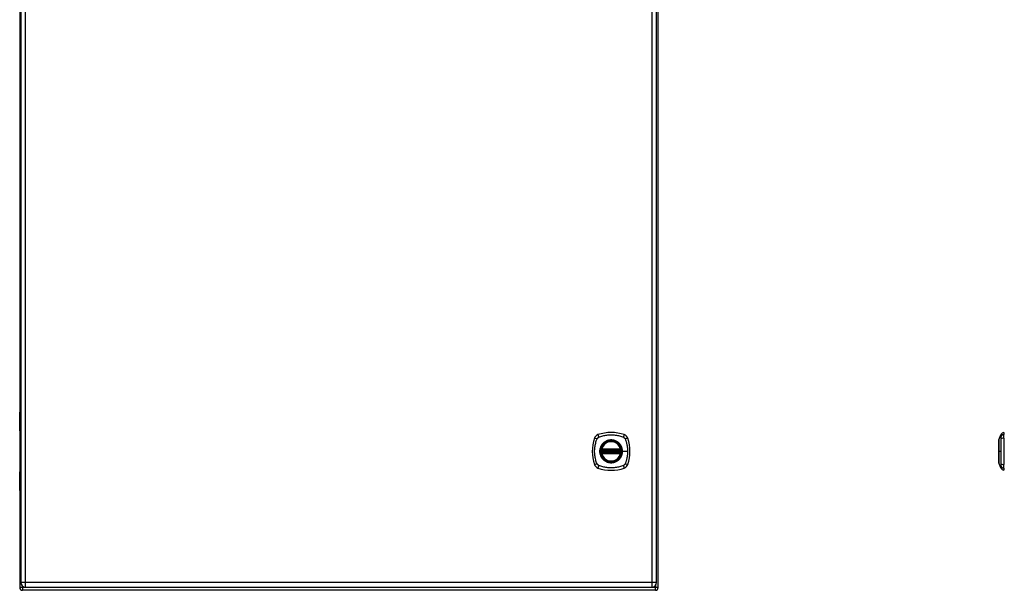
# Model space of a CAD drawing. Header units: inches. Extents: x 16 to 140, y 11 to 93.
# Tile 4 of 7: x 69 to 100, y 35 to 53. Entities that reach past the tile are written whole.
import ezdxf

# ---------------------------------------------------------------- set-up
doc = ezdxf.new("R2010")
doc.units = ezdxf.units.IN
doc.header["$MEASUREMENT"] = 0
doc.layers.add('Visible Edges(ANSI)', color=7, linetype='Continuous', lineweight=25)
doc.layers.add('Visible Tangent Edges(ANSI)', color=7, linetype='Continuous', lineweight=25)

msp = doc.modelspace()

# ---------------------------------------------------------------- linework, layer by layer
at = {"layer": 'Visible Edges(ANSI)'}
for p, q in [((89.074, 34.735), (89.074, 64.602)), ((69.106, 64.406), (69.106, 34.895)), ((89.024, 34.895), (89.024, 64.406)), ((69.074, 59.062), (69.074, 40.24)), ((69.071, 39.645), (69.071, 40.23)), ((69.091, 40.249), (69.106, 40.249)), ((69.106, 40.005), (69.103, 40.005)), ((69.103, 39.962), (69.106, 39.962)), ((69.074, 39.636), (69.074, 38.363)), ((69.106, 39.629), (69.087, 39.629)), ((99.748, 39.356), (99.81, 39.516)), ((99.902, 39.59), (99.902, 39.522)), ((99.902, 39.411), (99.902, 39.522)), ((99.902, 39.411), (99.902, 38.588)), ((87.303, 39.039), (87.897, 39.039)), ((87.897, 38.96), (87.303, 38.96)), ((87.307, 39.059), (87.893, 39.059)), ((87.893, 38.94), (87.307, 38.94)), ((99.81, 38.483), (99.748, 38.642)), ((99.902, 38.477), (99.902, 38.588)), ((69.071, 37.769), (69.071, 38.354)), ((69.087, 38.369), (69.106, 38.369)), ((99.902, 38.477), (99.902, 38.409)), ((69.106, 38.037), (69.103, 38.037)), ((69.103, 37.993), (69.106, 37.993)), ((69.074, 37.759), (69.074, 34.735)), ((69.106, 37.749), (69.091, 37.749)), ((88.99, 34.651), (69.158, 34.651)), ((69.252, 34.749), (88.878, 34.749))]:
    msp.add_line(p, q, dxfattribs=at)
at = {"layer": 'Visible Edges(ANSI)', "flags": 128}
for points in [[(99.747, 39.354), (99.747, 39.354), (99.747, 39.353), (99.747, 39.351), (99.747, 39.348), (99.747, 39.344), (99.747, 39.339), (99.747, 39.334), (99.747, 39.327), (99.747, 39.32), (99.747, 39.313), (99.747, 39.304), (99.747, 39.295), (99.747, 39.285), (99.747, 39.274), (99.747, 39.263), (99.747, 39.251), (99.747, 39.238), (99.747, 39.225), (99.747, 39.211), (99.747, 39.197), (99.747, 39.182), (99.747, 39.167), (99.747, 39.151), (99.747, 39.135), (99.747, 39.119), (99.747, 39.103), (99.747, 39.086), (99.747, 39.069), (99.747, 39.052), (99.747, 39.034), (99.747, 39.017), (99.747, 39), (99.747, 38.982), (99.747, 38.965), (99.747, 38.948), (99.747, 38.93), (99.747, 38.913), (99.747, 38.896), (99.747, 38.88), (99.747, 38.864), (99.747, 38.848), (99.747, 38.832), (99.747, 38.817), (99.747, 38.802), (99.747, 38.788), (99.747, 38.774), (99.747, 38.761), (99.747, 38.748), (99.747, 38.736), (99.747, 38.725), (99.747, 38.714), (99.747, 38.704), (99.747, 38.695), (99.747, 38.686), (99.747, 38.678), (99.747, 38.671), (99.747, 38.665), (99.747, 38.659), (99.747, 38.655), (99.747, 38.651), (99.747, 38.648), (99.747, 38.646), (99.747, 38.645), (99.747, 38.644)], [(87.292, 39.053), (87.292, 39.052), (87.292, 39.052), (87.291, 39.052), (87.291, 39.052), (87.291, 39.051), (87.291, 39.051), (87.291, 39.05), (87.291, 39.049), (87.291, 39.048), (87.291, 39.047), (87.291, 39.046), (87.29, 39.045), (87.29, 39.044), (87.29, 39.043), (87.29, 39.042), (87.29, 39.04), (87.289, 39.039), (87.289, 39.037), (87.289, 39.036), (87.289, 39.034), (87.289, 39.033), (87.289, 39.031), (87.288, 39.03), (87.288, 39.028)], [(87.288, 38.971), (87.288, 38.969), (87.289, 38.968), (87.289, 38.966), (87.289, 38.964), (87.289, 38.963), (87.289, 38.961), (87.289, 38.96), (87.29, 38.958), (87.29, 38.957), (87.29, 38.956), (87.29, 38.955), (87.29, 38.953), (87.291, 38.952), (87.291, 38.951), (87.291, 38.95), (87.291, 38.949), (87.291, 38.949), (87.291, 38.948), (87.291, 38.947), (87.291, 38.947), (87.291, 38.947), (87.292, 38.946), (87.292, 38.946), (87.292, 38.946)], [(87.912, 39.028), (87.912, 39.03), (87.911, 39.031), (87.911, 39.033), (87.911, 39.034), (87.911, 39.036), (87.911, 39.037), (87.91, 39.039), (87.91, 39.04), (87.91, 39.042), (87.91, 39.043), (87.91, 39.044), (87.91, 39.045), (87.909, 39.046), (87.909, 39.047), (87.909, 39.048), (87.909, 39.049), (87.909, 39.05), (87.909, 39.051), (87.909, 39.051), (87.909, 39.052), (87.909, 39.052), (87.908, 39.052), (87.908, 39.052), (87.908, 39.053)], [(87.908, 38.946), (87.908, 38.946), (87.908, 38.946), (87.909, 38.947), (87.909, 38.947), (87.909, 38.947), (87.909, 38.948), (87.909, 38.949), (87.909, 38.949), (87.909, 38.95), (87.909, 38.951), (87.909, 38.952), (87.91, 38.953), (87.91, 38.955), (87.91, 38.956), (87.91, 38.957), (87.91, 38.958), (87.91, 38.96), (87.911, 38.961), (87.911, 38.963), (87.911, 38.964), (87.911, 38.966), (87.911, 38.968), (87.912, 38.969), (87.912, 38.971)]]:
    msp.add_lwpolyline(points, dxfattribs=at)
at = {"layer": 'Visible Edges(ANSI)'}
for radius in [0.32, 0.315]:
    msp.add_circle((87.6, 38.999), radius, dxfattribs=at)
for centre, radius, start, end in [((69.091, 40.23), 0.0197, 90, 180), ((69.087, 39.645), 0.0157, 180, 270), ((87.245, 39.354), 0.177, 108.7722, 161.2278), ((87.6, 38.31), 1.28, 71.2278, 108.7722), ((87.955, 39.354), 0.177, 18.7722, 71.2278), ((99.92, 39.473), 0.118, 98.6009, 158.7495), ((99.894, 39.531), 0.0394, 53.1301, 78.463), ((88.289, 38.999), 1.28, 161.2278, 198.7722), ((87.6, 38.999), 0.313, 13.6344, 166.3656), ((86.911, 38.999), 1.28, 341.2278, 18.7722), ((99.752, 39.354), 0.00492, 158.7495, 179.7912), ((87.6, 38.999), 0.313, 174.7499, 185.2501), ((87.303, 39.051), 0.0118, 170.216, 270), ((87.303, 38.948), 0.0118, 90, 189.784), ((87.6, 38.999), 0.313, 166.3656, 170.216), ((87.6, 38.999), 0.313, 189.784, 193.6344), ((87.307, 39.07), 0.0118, 166.3656, 270), ((87.307, 38.928), 0.0118, 90, 193.6344), ((87.6, 38.999), 0.313, 193.6344, 346.3656), ((87.893, 39.07), 0.0118, 270, 13.6344), ((87.893, 38.928), 0.0118, 346.3656, 90), ((87.897, 39.051), 0.0118, 270, 9.784), ((87.897, 38.948), 0.0118, 350.216, 90), ((87.6, 38.999), 0.313, 9.784, 13.6344), ((87.6, 38.999), 0.313, 346.3656, 350.216), ((87.6, 38.999), 0.313, 354.7499, 5.2501), ((87.245, 38.645), 0.177, 198.7722, 251.2278), ((87.955, 38.645), 0.177, 288.7722, 341.2278), ((99.752, 38.644), 0.00492, 180.2088, 201.2505), ((69.087, 38.354), 0.0157, 90, 180), ((87.6, 39.688), 1.28, 251.2278, 288.7722), ((99.92, 38.526), 0.118, 201.2505, 261.3991), ((99.894, 38.468), 0.0394, 281.537, 306.8699), ((69.091, 37.769), 0.0197, 180, 270), ((69.252, 34.895), 0.146, 180, 270), ((88.878, 34.895), 0.146, 270, 0), ((69.158, 34.735), 0.084, 180, 270), ((88.99, 34.735), 0.084, 270, 0)]:
    msp.add_arc(centre, radius, start, end, dxfattribs=at)
at = {"layer": 'Visible Tangent Edges(ANSI)'}
for p, q in [((69.252, 34.895), (69.252, 64.406)), ((88.878, 64.406), (88.878, 34.895)), ((69.106, 40.23), (69.071, 40.23)), ((69.094, 40.015), (69.106, 40.015)), ((69.106, 39.952), (69.094, 39.952)), ((69.071, 39.645), (69.106, 39.645)), ((87.288, 39.028), (87.3, 39.027)), ((87.288, 38.971), (87.3, 38.972)), ((87.298, 39.052), (87.292, 39.053)), ((87.292, 38.946), (87.298, 38.947)), ((87.296, 39.073), (87.307, 39.07)), ((87.307, 38.928), (87.296, 38.926)), ((87.3, 39.027), (87.9, 39.027)), ((87.9, 38.972), (87.3, 38.972)), ((87.303, 39.039), (87.303, 39.049)), ((87.303, 38.95), (87.303, 38.96)), ((87.307, 39.059), (87.307, 39.07)), ((87.893, 39.07), (87.307, 39.07)), ((87.307, 39.049), (87.307, 39.059)), ((87.307, 39.049), (87.893, 39.049)), ((87.307, 38.94), (87.307, 38.95)), ((87.893, 38.95), (87.307, 38.95)), ((87.307, 38.928), (87.307, 38.94)), ((87.307, 38.928), (87.893, 38.928)), ((87.893, 39.07), (87.904, 39.073)), ((87.893, 39.07), (87.893, 39.059)), ((87.893, 39.059), (87.893, 39.049)), ((87.893, 38.95), (87.893, 38.94)), ((87.893, 38.94), (87.893, 38.928)), ((87.904, 38.926), (87.893, 38.928)), ((87.897, 39.049), (87.897, 39.039)), ((87.897, 38.96), (87.897, 38.95)), ((87.9, 39.027), (87.912, 39.028)), ((87.9, 38.972), (87.912, 38.971)), ((87.908, 39.053), (87.902, 39.052)), ((87.902, 38.947), (87.908, 38.946)), ((87.952, 38.999), (87.957, 38.999)), ((88.117, 38.999), (87.957, 38.999)), ((99.747, 38.999), (99.748, 38.999)), ((99.81, 38.999), (99.748, 38.999)), ((69.106, 38.354), (69.071, 38.354)), ((69.094, 38.047), (69.106, 38.047)), ((69.106, 37.984), (69.094, 37.984)), ((69.071, 37.769), (69.106, 37.769)), ((69.252, 34.895), (69.106, 34.895)), ((69.252, 34.749), (69.252, 34.895)), ((88.878, 34.895), (69.252, 34.895)), ((88.878, 34.895), (88.878, 34.749)), ((89.024, 34.895), (88.878, 34.895)), ((69.158, 34.735), (69.074, 34.735)), ((69.158, 34.735), (69.158, 34.783)), ((88.99, 34.735), (69.158, 34.735)), ((69.158, 34.735), (69.158, 34.651)), ((88.99, 34.802), (88.99, 34.735)), ((89.074, 34.735), (88.99, 34.735)), ((88.99, 34.651), (88.99, 34.735))]:
    msp.add_line(p, q, dxfattribs=at)
at = {"layer": 'Visible Tangent Edges(ANSI)', "flags": 128}
for points in [[(69.094, 40.015), (69.092, 40.015), (69.09, 40.014), (69.088, 40.013), (69.086, 40.011), (69.085, 40.009), (69.084, 40.006), (69.083, 40.003), (69.082, 40), (69.081, 39.996), (69.08, 39.992), (69.08, 39.988), (69.08, 39.984), (69.08, 39.979), (69.08, 39.975), (69.081, 39.971), (69.082, 39.967), (69.083, 39.964), (69.084, 39.961), (69.085, 39.958), (69.087, 39.956), (69.088, 39.954), (69.09, 39.953), (69.092, 39.952), (69.094, 39.952)], [(69.103, 39.962), (69.101, 39.962), (69.099, 39.963), (69.097, 39.963), (69.096, 39.965), (69.094, 39.966), (69.093, 39.968), (69.092, 39.97), (69.091, 39.972), (69.09, 39.975), (69.09, 39.978), (69.09, 39.981), (69.089, 39.984), (69.09, 39.987), (69.09, 39.989), (69.09, 39.992), (69.091, 39.995), (69.092, 39.997), (69.093, 39.999), (69.094, 40.001), (69.096, 40.003), (69.097, 40.004), (69.099, 40.005), (69.101, 40.005), (69.103, 40.005)], [(87.211, 39.439), (87.245, 39.453), (87.276, 39.464), (87.307, 39.473), (87.339, 39.482), (87.371, 39.49), (87.403, 39.497), (87.436, 39.502), (87.468, 39.507), (87.501, 39.511), (87.534, 39.514), (87.567, 39.515), (87.6, 39.516), (87.633, 39.515), (87.666, 39.514), (87.699, 39.511), (87.731, 39.507), (87.764, 39.502), (87.797, 39.497), (87.829, 39.49), (87.861, 39.482), (87.893, 39.473), (87.924, 39.464), (87.955, 39.453), (87.989, 39.439)], [(99.81, 39.516), (99.81, 39.516), (99.81, 39.515), (99.81, 39.515), (99.81, 39.514), (99.81, 39.513), (99.81, 39.511), (99.81, 39.509), (99.81, 39.507), (99.81, 39.505), (99.809, 39.502), (99.809, 39.5), (99.809, 39.497), (99.809, 39.493), (99.809, 39.49), (99.809, 39.486), (99.809, 39.482), (99.809, 39.478), (99.809, 39.473), (99.809, 39.469), (99.809, 39.464), (99.809, 39.458), (99.809, 39.453), (99.809, 39.448), (99.808, 39.439)], [(87.16, 38.611), (87.146, 38.644), (87.136, 38.675), (87.126, 38.707), (87.117, 38.738), (87.11, 38.77), (87.103, 38.802), (87.097, 38.835), (87.092, 38.868), (87.088, 38.9), (87.086, 38.933), (87.084, 38.966), (87.083, 38.999), (87.084, 39.032), (87.086, 39.065), (87.088, 39.098), (87.092, 39.131), (87.097, 39.163), (87.103, 39.196), (87.11, 39.228), (87.117, 39.26), (87.126, 39.292), (87.136, 39.323), (87.146, 39.354), (87.16, 39.388)], [(87.16, 39.388), (87.161, 39.391), (87.163, 39.393), (87.164, 39.396), (87.166, 39.399), (87.168, 39.401), (87.169, 39.404), (87.171, 39.406), (87.173, 39.409), (87.175, 39.411), (87.177, 39.414), (87.179, 39.416), (87.181, 39.418), (87.183, 39.42), (87.186, 39.422), (87.188, 39.424), (87.19, 39.426), (87.193, 39.428), (87.195, 39.43), (87.198, 39.432), (87.201, 39.433), (87.203, 39.435), (87.206, 39.437), (87.209, 39.438), (87.211, 39.439)], [(87.325, 39.227), (87.313, 39.211), (87.301, 39.194), (87.29, 39.176), (87.281, 39.158), (87.272, 39.139), (87.264, 39.12), (87.258, 39.101), (87.253, 39.081), (87.248, 39.061), (87.245, 39.04), (87.244, 39.02), (87.243, 38.999), (87.244, 38.979), (87.246, 38.958), (87.248, 38.938), (87.253, 38.918), (87.258, 38.898), (87.264, 38.878), (87.272, 38.859), (87.281, 38.84), (87.29, 38.822), (87.301, 38.805), (87.313, 38.788), (87.325, 38.772)], [(87.952, 38.999), (87.94, 38.908), (87.905, 38.823), (87.849, 38.75), (87.776, 38.694), (87.691, 38.659), (87.6, 38.647), (87.508, 38.659), (87.423, 38.695), (87.351, 38.75), (87.295, 38.823), (87.26, 38.908), (87.248, 39), (87.26, 39.091), (87.295, 39.176), (87.351, 39.249), (87.424, 39.304), (87.509, 39.34), (87.6, 39.351), (87.691, 39.339), (87.776, 39.304), (87.849, 39.248), (87.905, 39.175), (87.94, 39.091), (87.952, 38.999)], [(87.372, 39.274), (87.37, 39.272), (87.368, 39.27), (87.366, 39.269), (87.364, 39.267), (87.362, 39.265), (87.36, 39.263), (87.358, 39.261), (87.356, 39.259), (87.354, 39.257), (87.352, 39.255), (87.35, 39.253), (87.348, 39.252), (87.346, 39.25), (87.344, 39.248), (87.342, 39.246), (87.34, 39.244), (87.338, 39.242), (87.336, 39.239), (87.334, 39.237), (87.333, 39.235), (87.331, 39.233), (87.329, 39.231), (87.327, 39.229), (87.325, 39.227)], [(87.828, 39.274), (87.811, 39.287), (87.795, 39.298), (87.777, 39.309), (87.759, 39.319), (87.74, 39.327), (87.721, 39.335), (87.701, 39.341), (87.682, 39.347), (87.662, 39.351), (87.641, 39.354), (87.621, 39.356), (87.6, 39.356), (87.579, 39.356), (87.559, 39.354), (87.538, 39.351), (87.518, 39.347), (87.498, 39.341), (87.479, 39.335), (87.46, 39.327), (87.441, 39.319), (87.423, 39.309), (87.405, 39.298), (87.389, 39.287), (87.372, 39.274)], [(87.875, 39.227), (87.873, 39.229), (87.871, 39.231), (87.869, 39.233), (87.867, 39.235), (87.866, 39.237), (87.864, 39.239), (87.862, 39.242), (87.86, 39.244), (87.858, 39.246), (87.856, 39.248), (87.854, 39.25), (87.852, 39.252), (87.85, 39.253), (87.848, 39.255), (87.846, 39.257), (87.844, 39.259), (87.842, 39.261), (87.84, 39.263), (87.838, 39.265), (87.836, 39.267), (87.834, 39.269), (87.832, 39.27), (87.83, 39.272), (87.828, 39.274)], [(87.957, 38.999), (87.957, 39.01), (87.956, 39.02), (87.956, 39.03), (87.954, 39.04), (87.953, 39.051), (87.951, 39.061), (87.95, 39.071), (87.947, 39.081), (87.945, 39.091), (87.942, 39.101), (87.939, 39.111), (87.936, 39.12), (87.932, 39.13), (87.928, 39.139), (87.924, 39.149), (87.919, 39.158), (87.915, 39.167), (87.91, 39.176), (87.904, 39.185), (87.899, 39.194), (87.893, 39.202), (87.887, 39.211), (87.881, 39.219), (87.875, 39.227)], [(87.989, 39.439), (87.99, 39.439), (87.991, 39.438), (87.993, 39.437), (87.994, 39.437), (87.995, 39.436), (87.997, 39.435), (87.998, 39.434), (87.999, 39.433), (88.001, 39.433), (88.002, 39.432), (88.003, 39.431), (88.005, 39.43), (88.006, 39.429), (88.007, 39.428), (88.008, 39.427), (88.01, 39.426), (88.011, 39.425), (88.012, 39.424), (88.013, 39.423), (88.014, 39.422), (88.015, 39.421), (88.017, 39.42), (88.018, 39.419), (88.019, 39.418)], [(88.019, 39.418), (88.02, 39.417), (88.021, 39.416), (88.022, 39.415), (88.023, 39.414), (88.024, 39.412), (88.025, 39.411), (88.026, 39.41), (88.027, 39.409), (88.028, 39.408), (88.029, 39.406), (88.03, 39.405), (88.031, 39.404), (88.031, 39.403), (88.032, 39.401), (88.033, 39.4), (88.034, 39.399), (88.035, 39.398), (88.036, 39.396), (88.036, 39.395), (88.037, 39.393), (88.038, 39.392), (88.039, 39.391), (88.039, 39.389), (88.04, 39.388)], [(88.04, 39.388), (88.048, 39.37), (88.054, 39.354), (88.059, 39.339), (88.064, 39.323), (88.069, 39.308), (88.074, 39.292), (88.078, 39.276), (88.083, 39.26), (88.087, 39.244), (88.09, 39.228), (88.094, 39.212), (88.097, 39.196), (88.1, 39.18), (88.103, 39.164), (88.106, 39.147), (88.108, 39.131), (88.11, 39.115), (88.112, 39.098), (88.113, 39.082), (88.114, 39.065), (88.115, 39.049), (88.116, 39.032), (88.116, 39.016), (88.117, 38.999)], [(99.747, 39.274), (99.747, 39.28), (99.747, 39.287), (99.748, 39.293), (99.748, 39.298), (99.748, 39.304), (99.748, 39.309), (99.748, 39.314), (99.748, 39.319), (99.748, 39.323), (99.748, 39.327), (99.748, 39.331), (99.748, 39.335), (99.748, 39.338), (99.748, 39.341), (99.748, 39.344), (99.748, 39.347), (99.748, 39.349), (99.748, 39.351), (99.748, 39.352), (99.748, 39.354), (99.748, 39.355), (99.748, 39.356), (99.748, 39.356), (99.748, 39.356)], [(99.747, 39.227), (99.747, 39.229), (99.747, 39.231), (99.747, 39.233), (99.747, 39.235), (99.747, 39.237), (99.747, 39.239), (99.747, 39.242), (99.747, 39.244), (99.747, 39.246), (99.747, 39.248), (99.747, 39.25), (99.747, 39.252), (99.747, 39.253), (99.747, 39.255), (99.747, 39.257), (99.747, 39.259), (99.747, 39.261), (99.747, 39.263), (99.747, 39.265), (99.747, 39.267), (99.747, 39.269), (99.747, 39.27), (99.747, 39.272), (99.747, 39.274)], [(99.748, 38.999), (99.748, 39.01), (99.748, 39.02), (99.748, 39.03), (99.748, 39.04), (99.748, 39.051), (99.748, 39.061), (99.748, 39.071), (99.748, 39.081), (99.748, 39.091), (99.748, 39.101), (99.748, 39.111), (99.748, 39.12), (99.748, 39.13), (99.748, 39.139), (99.748, 39.149), (99.748, 39.158), (99.748, 39.167), (99.748, 39.176), (99.748, 39.185), (99.748, 39.194), (99.748, 39.202), (99.747, 39.211), (99.747, 39.219), (99.747, 39.227)], [(99.808, 39.439), (99.808, 39.439), (99.808, 39.438), (99.808, 39.437), (99.808, 39.437), (99.808, 39.436), (99.808, 39.435), (99.808, 39.434), (99.808, 39.433), (99.808, 39.433), (99.808, 39.432), (99.808, 39.431), (99.808, 39.43), (99.808, 39.429), (99.809, 39.428), (99.809, 39.427), (99.809, 39.426), (99.809, 39.425), (99.809, 39.424), (99.809, 39.423), (99.809, 39.422), (99.809, 39.421), (99.809, 39.42), (99.809, 39.419), (99.809, 39.418)], [(99.809, 39.418), (99.809, 39.417), (99.809, 39.416), (99.809, 39.415), (99.809, 39.414), (99.809, 39.412), (99.809, 39.411), (99.809, 39.41), (99.809, 39.409), (99.809, 39.408), (99.809, 39.406), (99.808, 39.405), (99.808, 39.404), (99.808, 39.403), (99.808, 39.401), (99.808, 39.4), (99.808, 39.399), (99.808, 39.398), (99.808, 39.396), (99.808, 39.395), (99.808, 39.393), (99.808, 39.392), (99.808, 39.391), (99.808, 39.389), (99.808, 39.388)], [(99.808, 39.388), (99.809, 39.37), (99.809, 39.354), (99.809, 39.339), (99.809, 39.323), (99.809, 39.308), (99.809, 39.292), (99.809, 39.276), (99.809, 39.26), (99.809, 39.244), (99.809, 39.228), (99.809, 39.212), (99.809, 39.196), (99.809, 39.18), (99.809, 39.164), (99.81, 39.147), (99.81, 39.131), (99.81, 39.115), (99.81, 39.098), (99.81, 39.082), (99.81, 39.065), (99.81, 39.049), (99.81, 39.032), (99.81, 39.016), (99.81, 38.999)], [(87.296, 39.073), (87.296, 39.072), (87.295, 39.071), (87.295, 39.07), (87.295, 39.069), (87.295, 39.068), (87.295, 39.067), (87.295, 39.067), (87.295, 39.066), (87.295, 39.065), (87.295, 39.064), (87.295, 39.063), (87.295, 39.062), (87.295, 39.061), (87.295, 39.06), (87.295, 39.059), (87.295, 39.058), (87.295, 39.057), (87.296, 39.056), (87.296, 39.055), (87.296, 39.055), (87.296, 39.054), (87.297, 39.053), (87.297, 39.052), (87.298, 39.052)], [(87.298, 38.947), (87.297, 38.946), (87.297, 38.946), (87.296, 38.945), (87.296, 38.944), (87.296, 38.943), (87.296, 38.942), (87.295, 38.941), (87.295, 38.941), (87.295, 38.94), (87.295, 38.939), (87.295, 38.938), (87.295, 38.937), (87.295, 38.936), (87.295, 38.935), (87.295, 38.934), (87.295, 38.933), (87.295, 38.932), (87.295, 38.931), (87.295, 38.93), (87.295, 38.929), (87.295, 38.928), (87.295, 38.927), (87.296, 38.927), (87.296, 38.926)], [(87.298, 39.052), (87.298, 39.051), (87.298, 39.051), (87.298, 39.051), (87.298, 39.051), (87.299, 39.051), (87.299, 39.051), (87.299, 39.05), (87.299, 39.05), (87.299, 39.05), (87.3, 39.05), (87.3, 39.05), (87.3, 39.05), (87.3, 39.05), (87.301, 39.05), (87.301, 39.049), (87.301, 39.049), (87.301, 39.049), (87.302, 39.049), (87.302, 39.049), (87.302, 39.049), (87.302, 39.049), (87.303, 39.049), (87.303, 39.049), (87.303, 39.049)], [(87.303, 38.95), (87.303, 38.95), (87.303, 38.95), (87.302, 38.95), (87.302, 38.95), (87.302, 38.95), (87.302, 38.949), (87.301, 38.949), (87.301, 38.949), (87.301, 38.949), (87.301, 38.949), (87.3, 38.949), (87.3, 38.949), (87.3, 38.949), (87.3, 38.949), (87.299, 38.949), (87.299, 38.948), (87.299, 38.948), (87.299, 38.948), (87.299, 38.948), (87.298, 38.948), (87.298, 38.948), (87.298, 38.948), (87.298, 38.947), (87.298, 38.947)], [(87.3, 39.027), (87.3, 39.028), (87.3, 39.028), (87.301, 39.029), (87.301, 39.03), (87.301, 39.031), (87.301, 39.031), (87.301, 39.032), (87.301, 39.033), (87.302, 39.033), (87.302, 39.034), (87.302, 39.035), (87.302, 39.035), (87.302, 39.036), (87.302, 39.036), (87.303, 39.037), (87.303, 39.037), (87.303, 39.038), (87.303, 39.038), (87.303, 39.038), (87.303, 39.038), (87.303, 39.038), (87.303, 39.039), (87.303, 39.039), (87.303, 39.039)], [(87.303, 38.96), (87.303, 38.96), (87.303, 38.96), (87.303, 38.96), (87.303, 38.96), (87.303, 38.961), (87.303, 38.961), (87.303, 38.961), (87.303, 38.962), (87.303, 38.962), (87.302, 38.962), (87.302, 38.963), (87.302, 38.963), (87.302, 38.964), (87.302, 38.965), (87.302, 38.965), (87.301, 38.966), (87.301, 38.967), (87.301, 38.967), (87.301, 38.968), (87.301, 38.969), (87.301, 38.97), (87.3, 38.97), (87.3, 38.971), (87.3, 38.972)], [(87.303, 39.049), (87.303, 39.049), (87.304, 39.049), (87.304, 39.049), (87.304, 39.049), (87.304, 39.049), (87.304, 39.049), (87.304, 39.049), (87.305, 39.049), (87.305, 39.049), (87.305, 39.049), (87.305, 39.049), (87.305, 39.049), (87.305, 39.049), (87.306, 39.049), (87.306, 39.049), (87.306, 39.049), (87.306, 39.049), (87.306, 39.049), (87.306, 39.049), (87.307, 39.049), (87.307, 39.049), (87.307, 39.049), (87.307, 39.049), (87.307, 39.049)], [(87.307, 38.95), (87.307, 38.95), (87.307, 38.95), (87.307, 38.95), (87.307, 38.95), (87.306, 38.95), (87.306, 38.95), (87.306, 38.95), (87.306, 38.95), (87.306, 38.95), (87.306, 38.95), (87.305, 38.95), (87.305, 38.95), (87.305, 38.95), (87.305, 38.95), (87.305, 38.95), (87.305, 38.95), (87.304, 38.95), (87.304, 38.95), (87.304, 38.95), (87.304, 38.95), (87.304, 38.95), (87.304, 38.95), (87.303, 38.95), (87.303, 38.95)], [(87.875, 38.772), (87.881, 38.78), (87.887, 38.788), (87.893, 38.796), (87.899, 38.805), (87.905, 38.814), (87.91, 38.823), (87.915, 38.832), (87.92, 38.841), (87.924, 38.85), (87.928, 38.859), (87.932, 38.869), (87.936, 38.878), (87.939, 38.888), (87.942, 38.898), (87.945, 38.908), (87.947, 38.918), (87.95, 38.928), (87.952, 38.938), (87.953, 38.948), (87.955, 38.958), (87.956, 38.969), (87.956, 38.979), (87.957, 38.989), (87.957, 38.999)], [(87.893, 39.049), (87.893, 39.049), (87.893, 39.049), (87.893, 39.049), (87.893, 39.049), (87.894, 39.049), (87.894, 39.049), (87.894, 39.049), (87.894, 39.049), (87.894, 39.049), (87.894, 39.049), (87.895, 39.049), (87.895, 39.049), (87.895, 39.049), (87.895, 39.049), (87.895, 39.049), (87.895, 39.049), (87.896, 39.049), (87.896, 39.049), (87.896, 39.049), (87.896, 39.049), (87.896, 39.049), (87.896, 39.049), (87.897, 39.049), (87.897, 39.049)], [(87.897, 38.95), (87.897, 38.95), (87.896, 38.95), (87.896, 38.95), (87.896, 38.95), (87.896, 38.95), (87.896, 38.95), (87.896, 38.95), (87.895, 38.95), (87.895, 38.95), (87.895, 38.95), (87.895, 38.95), (87.895, 38.95), (87.895, 38.95), (87.894, 38.95), (87.894, 38.95), (87.894, 38.95), (87.894, 38.95), (87.894, 38.95), (87.894, 38.95), (87.893, 38.95), (87.893, 38.95), (87.893, 38.95), (87.893, 38.95), (87.893, 38.95)], [(87.897, 39.049), (87.897, 39.049), (87.897, 39.049), (87.898, 39.049), (87.898, 39.049), (87.898, 39.049), (87.898, 39.049), (87.899, 39.049), (87.899, 39.049), (87.899, 39.049), (87.899, 39.05), (87.9, 39.05), (87.9, 39.05), (87.9, 39.05), (87.9, 39.05), (87.901, 39.05), (87.901, 39.05), (87.901, 39.05), (87.901, 39.051), (87.901, 39.051), (87.902, 39.051), (87.902, 39.051), (87.902, 39.051), (87.902, 39.051), (87.902, 39.052)], [(87.897, 39.039), (87.897, 39.039), (87.897, 39.039), (87.897, 39.038), (87.897, 39.038), (87.897, 39.038), (87.897, 39.038), (87.897, 39.038), (87.897, 39.037), (87.897, 39.037), (87.898, 39.036), (87.898, 39.036), (87.898, 39.035), (87.898, 39.035), (87.898, 39.034), (87.898, 39.033), (87.899, 39.033), (87.899, 39.032), (87.899, 39.031), (87.899, 39.031), (87.899, 39.03), (87.899, 39.029), (87.9, 39.028), (87.9, 39.028), (87.9, 39.027)], [(87.9, 38.972), (87.9, 38.971), (87.9, 38.97), (87.899, 38.97), (87.899, 38.969), (87.899, 38.968), (87.899, 38.967), (87.899, 38.967), (87.899, 38.966), (87.898, 38.965), (87.898, 38.965), (87.898, 38.964), (87.898, 38.963), (87.898, 38.963), (87.898, 38.962), (87.897, 38.962), (87.897, 38.962), (87.897, 38.961), (87.897, 38.961), (87.897, 38.961), (87.897, 38.96), (87.897, 38.96), (87.897, 38.96), (87.897, 38.96), (87.897, 38.96)], [(87.902, 38.947), (87.902, 38.947), (87.902, 38.948), (87.902, 38.948), (87.902, 38.948), (87.901, 38.948), (87.901, 38.948), (87.901, 38.948), (87.901, 38.948), (87.901, 38.949), (87.9, 38.949), (87.9, 38.949), (87.9, 38.949), (87.9, 38.949), (87.899, 38.949), (87.899, 38.949), (87.899, 38.949), (87.899, 38.949), (87.898, 38.949), (87.898, 38.95), (87.898, 38.95), (87.898, 38.95), (87.897, 38.95), (87.897, 38.95), (87.897, 38.95)], [(87.902, 39.052), (87.903, 39.052), (87.903, 39.053), (87.904, 39.054), (87.904, 39.055), (87.904, 39.055), (87.904, 39.056), (87.905, 39.057), (87.905, 39.058), (87.905, 39.059), (87.905, 39.06), (87.905, 39.061), (87.905, 39.062), (87.905, 39.063), (87.905, 39.064), (87.905, 39.065), (87.905, 39.066), (87.905, 39.067), (87.905, 39.067), (87.905, 39.068), (87.905, 39.069), (87.905, 39.07), (87.905, 39.071), (87.904, 39.072), (87.904, 39.073)], [(87.904, 38.926), (87.904, 38.927), (87.905, 38.927), (87.905, 38.928), (87.905, 38.929), (87.905, 38.93), (87.905, 38.931), (87.905, 38.932), (87.905, 38.933), (87.905, 38.934), (87.905, 38.935), (87.905, 38.936), (87.905, 38.937), (87.905, 38.938), (87.905, 38.939), (87.905, 38.94), (87.905, 38.941), (87.905, 38.941), (87.904, 38.942), (87.904, 38.943), (87.904, 38.944), (87.904, 38.945), (87.903, 38.946), (87.903, 38.946), (87.902, 38.947)], [(88.117, 38.999), (88.116, 38.983), (88.116, 38.966), (88.115, 38.95), (88.114, 38.933), (88.113, 38.917), (88.112, 38.9), (88.11, 38.884), (88.108, 38.868), (88.106, 38.851), (88.103, 38.835), (88.1, 38.819), (88.097, 38.803), (88.094, 38.786), (88.09, 38.77), (88.087, 38.754), (88.083, 38.738), (88.078, 38.723), (88.074, 38.707), (88.069, 38.691), (88.064, 38.675), (88.059, 38.66), (88.054, 38.644), (88.048, 38.629), (88.04, 38.611)], [(99.747, 38.772), (99.747, 38.78), (99.747, 38.788), (99.748, 38.796), (99.748, 38.805), (99.748, 38.814), (99.748, 38.823), (99.748, 38.832), (99.748, 38.841), (99.748, 38.85), (99.748, 38.859), (99.748, 38.869), (99.748, 38.878), (99.748, 38.888), (99.748, 38.898), (99.748, 38.908), (99.748, 38.918), (99.748, 38.928), (99.748, 38.938), (99.748, 38.948), (99.748, 38.958), (99.748, 38.969), (99.748, 38.979), (99.748, 38.989), (99.748, 38.999)], [(99.81, 38.999), (99.81, 38.983), (99.81, 38.966), (99.81, 38.95), (99.81, 38.933), (99.81, 38.917), (99.81, 38.9), (99.81, 38.884), (99.81, 38.868), (99.81, 38.851), (99.809, 38.835), (99.809, 38.819), (99.809, 38.803), (99.809, 38.786), (99.809, 38.77), (99.809, 38.754), (99.809, 38.738), (99.809, 38.723), (99.809, 38.707), (99.809, 38.691), (99.809, 38.675), (99.809, 38.66), (99.809, 38.644), (99.809, 38.629), (99.808, 38.611)], [(87.211, 38.559), (87.209, 38.561), (87.206, 38.562), (87.203, 38.564), (87.201, 38.565), (87.198, 38.567), (87.195, 38.569), (87.193, 38.571), (87.19, 38.572), (87.188, 38.574), (87.186, 38.576), (87.184, 38.578), (87.181, 38.581), (87.179, 38.583), (87.177, 38.585), (87.175, 38.587), (87.173, 38.59), (87.171, 38.592), (87.169, 38.595), (87.168, 38.597), (87.166, 38.6), (87.164, 38.603), (87.163, 38.605), (87.161, 38.608), (87.16, 38.611)], [(87.989, 38.559), (87.955, 38.546), (87.924, 38.535), (87.893, 38.525), (87.861, 38.517), (87.829, 38.509), (87.797, 38.502), (87.764, 38.496), (87.731, 38.491), (87.699, 38.488), (87.666, 38.485), (87.633, 38.483), (87.6, 38.483), (87.567, 38.483), (87.534, 38.485), (87.501, 38.488), (87.468, 38.491), (87.436, 38.496), (87.403, 38.502), (87.371, 38.509), (87.339, 38.517), (87.307, 38.525), (87.276, 38.535), (87.245, 38.546), (87.211, 38.559)], [(87.325, 38.772), (87.327, 38.77), (87.329, 38.768), (87.331, 38.765), (87.333, 38.763), (87.334, 38.761), (87.336, 38.759), (87.338, 38.757), (87.34, 38.755), (87.342, 38.753), (87.344, 38.751), (87.346, 38.749), (87.348, 38.747), (87.35, 38.745), (87.352, 38.743), (87.354, 38.741), (87.356, 38.739), (87.358, 38.738), (87.36, 38.736), (87.362, 38.734), (87.364, 38.732), (87.366, 38.73), (87.368, 38.728), (87.37, 38.727), (87.372, 38.725)], [(87.372, 38.725), (87.389, 38.712), (87.405, 38.7), (87.423, 38.69), (87.441, 38.68), (87.46, 38.671), (87.479, 38.664), (87.499, 38.657), (87.518, 38.652), (87.538, 38.648), (87.559, 38.645), (87.579, 38.643), (87.6, 38.642), (87.621, 38.643), (87.641, 38.645), (87.662, 38.648), (87.682, 38.652), (87.702, 38.657), (87.721, 38.664), (87.74, 38.671), (87.759, 38.68), (87.777, 38.69), (87.795, 38.7), (87.811, 38.712), (87.828, 38.725)], [(87.828, 38.725), (87.83, 38.727), (87.832, 38.728), (87.834, 38.73), (87.836, 38.732), (87.838, 38.734), (87.84, 38.736), (87.842, 38.738), (87.844, 38.739), (87.846, 38.741), (87.848, 38.743), (87.85, 38.745), (87.852, 38.747), (87.854, 38.749), (87.856, 38.751), (87.858, 38.753), (87.86, 38.755), (87.862, 38.757), (87.864, 38.759), (87.866, 38.761), (87.867, 38.763), (87.869, 38.765), (87.871, 38.768), (87.873, 38.77), (87.875, 38.772)], [(88.04, 38.611), (88.039, 38.608), (88.037, 38.605), (88.036, 38.603), (88.034, 38.6), (88.032, 38.597), (88.031, 38.595), (88.029, 38.592), (88.027, 38.59), (88.025, 38.587), (88.023, 38.585), (88.021, 38.583), (88.019, 38.581), (88.017, 38.579), (88.014, 38.576), (88.012, 38.574), (88.01, 38.572), (88.007, 38.571), (88.005, 38.569), (88.002, 38.567), (87.999, 38.565), (87.997, 38.564), (87.994, 38.562), (87.991, 38.561), (87.989, 38.559)], [(99.747, 38.725), (99.747, 38.727), (99.747, 38.728), (99.747, 38.73), (99.747, 38.732), (99.747, 38.734), (99.747, 38.736), (99.747, 38.738), (99.747, 38.739), (99.747, 38.741), (99.747, 38.743), (99.747, 38.745), (99.747, 38.747), (99.747, 38.749), (99.747, 38.751), (99.747, 38.753), (99.747, 38.755), (99.747, 38.757), (99.747, 38.759), (99.747, 38.761), (99.747, 38.763), (99.747, 38.765), (99.747, 38.768), (99.747, 38.77), (99.747, 38.772)], [(99.748, 38.642), (99.748, 38.643), (99.748, 38.643), (99.748, 38.644), (99.748, 38.645), (99.748, 38.646), (99.748, 38.648), (99.748, 38.65), (99.748, 38.652), (99.748, 38.655), (99.748, 38.657), (99.748, 38.66), (99.748, 38.664), (99.748, 38.667), (99.748, 38.671), (99.748, 38.676), (99.748, 38.68), (99.748, 38.685), (99.748, 38.69), (99.748, 38.695), (99.748, 38.7), (99.748, 38.706), (99.747, 38.712), (99.747, 38.718), (99.747, 38.725)], [(99.808, 38.611), (99.808, 38.608), (99.808, 38.605), (99.808, 38.603), (99.808, 38.6), (99.808, 38.597), (99.808, 38.595), (99.809, 38.592), (99.809, 38.59), (99.809, 38.587), (99.809, 38.585), (99.809, 38.583), (99.809, 38.581), (99.809, 38.579), (99.809, 38.576), (99.809, 38.574), (99.809, 38.572), (99.809, 38.571), (99.808, 38.569), (99.808, 38.567), (99.808, 38.565), (99.808, 38.564), (99.808, 38.562), (99.808, 38.561), (99.808, 38.559)], [(99.808, 38.559), (99.809, 38.551), (99.809, 38.546), (99.809, 38.54), (99.809, 38.535), (99.809, 38.53), (99.809, 38.525), (99.809, 38.521), (99.809, 38.517), (99.809, 38.513), (99.809, 38.509), (99.809, 38.505), (99.809, 38.502), (99.809, 38.499), (99.809, 38.496), (99.81, 38.494), (99.81, 38.491), (99.81, 38.489), (99.81, 38.488), (99.81, 38.486), (99.81, 38.485), (99.81, 38.484), (99.81, 38.483), (99.81, 38.483), (99.81, 38.483)], [(69.094, 38.047), (69.092, 38.046), (69.09, 38.046), (69.088, 38.044), (69.087, 38.043), (69.085, 38.041), (69.084, 38.038), (69.083, 38.035), (69.082, 38.031), (69.081, 38.028), (69.08, 38.024), (69.08, 38.019), (69.08, 38.015), (69.08, 38.011), (69.08, 38.007), (69.081, 38.003), (69.082, 37.999), (69.083, 37.995), (69.084, 37.992), (69.085, 37.99), (69.086, 37.987), (69.088, 37.986), (69.09, 37.985), (69.092, 37.984), (69.094, 37.984)], [(69.103, 37.993), (69.101, 37.994), (69.099, 37.994), (69.097, 37.995), (69.096, 37.996), (69.094, 37.998), (69.093, 37.999), (69.092, 38.001), (69.091, 38.004), (69.09, 38.007), (69.09, 38.009), (69.09, 38.012), (69.089, 38.015), (69.09, 38.018), (69.09, 38.021), (69.09, 38.024), (69.091, 38.026), (69.092, 38.029), (69.093, 38.031), (69.094, 38.033), (69.096, 38.034), (69.097, 38.035), (69.099, 38.036), (69.101, 38.037), (69.103, 38.037)]]:
    msp.add_lwpolyline(points, dxfattribs=at)
at = {"layer": 'Visible Tangent Edges(ANSI)'}
for radius in [0.346, 0.342, 0.325, 0.324]:
    msp.add_circle((87.6, 38.999), radius, dxfattribs=at)
for start, end in [(13.6344, 166.3656), (174.7499, 185.2501), (193.6344, 346.3656), (354.7499, 5.2501)]:
    msp.add_arc((87.6, 38.999), 0.301, start, end, dxfattribs=at)
for centre, major_axis, ratio, start_param, end_param in [((69.103, 40.015), (0, -0.00984), 0.879139, 4.712389, 6.283185), ((69.103, 39.952), (0, 0.00984), 0.879139, 0, 1.570796), ((87.226, 39.412), (-0.037, 0.112), 0.042597, 0.170073, 1.307344), ((87.974, 39.412), (0.037, 0.112), 0.042597, 4.975842, 6.113112), ((99.922, 39.412), (-0.117, -0.016), 0.948273, 4.754759, 5.892029), ((87.188, 39.374), (-0.112, 0.037), 0.042597, 4.975842, 6.113112), ((88.012, 39.374), (0.112, 0.037), 0.042597, 0.170073, 1.307344), ((99.922, 39.374), (-0.118, 0.005), 0.314585, 4.896593, 6.033863), ((87.292, 39.052), (0.00773, 0.00893), 0.431674, 4.96723, 6.283185), ((87.292, 38.946), (0.00773, -0.00893), 0.431674, 0, 1.315955), ((87.303, 39.047), (0.0021, 0.0116), 0.025638, 0, 1.426581), ((87.303, 38.952), (0.0021, -0.0116), 0.025638, 4.856604, 6.283185), ((87.897, 39.047), (-0.0021, 0.0116), 0.025638, 4.856604, 6.283185), ((87.897, 38.952), (-0.0021, -0.0116), 0.025638, 0, 1.426581), ((87.908, 39.052), (-0.00773, 0.00893), 0.431674, 0, 1.315955), ((87.908, 38.946), (-0.00773, -0.00893), 0.431674, 4.96723, 6.283185), ((87.188, 38.625), (-0.112, -0.037), 0.042597, 0.170073, 1.307344), ((87.226, 38.587), (-0.037, -0.112), 0.042597, 4.975842, 6.113112), ((87.974, 38.587), (0.037, -0.112), 0.042597, 0.170073, 1.307344), ((88.012, 38.625), (0.112, -0.037), 0.042597, 4.975842, 6.113112), ((99.922, 38.625), (-0.118, -0.005), 0.314585, 0.249322, 1.386592), ((99.922, 38.587), (-0.117, 0.016), 0.948273, 0.391156, 1.528426), ((69.103, 38.047), (0, -0.00984), 0.879139, 4.712389, 6.283185), ((69.103, 37.984), (0, 0.00984), 0.879139, 0, 1.570796)]:
    msp.add_ellipse(centre, major_axis=major_axis, ratio=ratio, start_param=start_param, end_param=end_param, dxfattribs=at)

doc.saveas('drawing.dxf')
